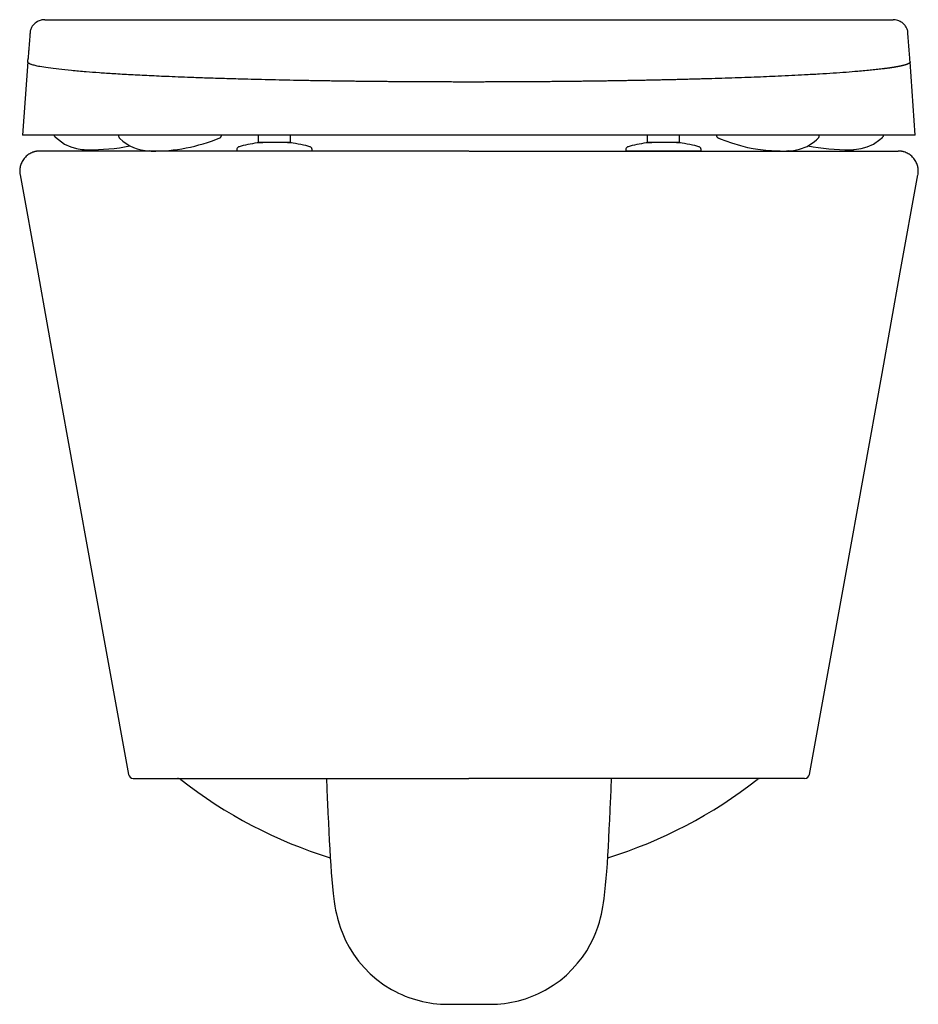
# Model space of a CAD drawing. Header units: millimetres. Extents: x 4105.067 to 4105.426, y 2364.036 to 2364.428.
import ezdxf

# ---------------------------------------------------------------- set-up
doc = ezdxf.new("R2010")
doc.units = ezdxf.units.MM
doc.layers.add('SANINDUSA', color=3, linetype='Continuous')

msp = doc.modelspace()

# ---------------------------------------------------------------- linework, layer by layer
at = {"layer": 'SANINDUSA'}
for p, q in [((4105.246503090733, 2364.428057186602), (4105.415538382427, 2364.428057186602)), ((4105.070682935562, 2364.411260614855), (4105.068636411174, 2364.381993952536)), ((4105.070682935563, 2364.411260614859), (4105.070748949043, 2364.412121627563)), ((4105.422323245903, 2364.411260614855), (4105.422257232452, 2364.412121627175)), ((4105.424369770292, 2364.381993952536), (4105.422323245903, 2364.411260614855)), ((4105.424369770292, 2364.381993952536), (4105.068636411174, 2364.381993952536)), ((4105.162703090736, 2364.379122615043), (4105.162703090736, 2364.381993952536)), ((4105.175303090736, 2364.381993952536), (4105.175303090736, 2364.379122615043)), ((4105.317703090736, 2364.379122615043), (4105.317703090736, 2364.381993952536)), ((4105.330303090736, 2364.381993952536), (4105.330303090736, 2364.379122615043)), ((4105.345794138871, 2364.380971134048), (4105.345929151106, 2364.380909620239)), ((4105.345929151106, 2364.380909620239), (4105.346090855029, 2364.380843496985)), ((4105.163320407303, 2364.379122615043), (4105.162703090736, 2364.379122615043)), ((4105.163508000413, 2364.379122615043), (4105.163320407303, 2364.379122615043)), ((4105.163703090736, 2364.379122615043), (4105.163508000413, 2364.379122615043)), ((4105.174303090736, 2364.379122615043), (4105.163703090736, 2364.379122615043)), ((4105.172901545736, 2364.379094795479), (4105.172901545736, 2364.379122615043)), ((4105.174498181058, 2364.379122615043), (4105.174303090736, 2364.379122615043)), ((4105.174685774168, 2364.379122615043), (4105.174498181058, 2364.379122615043)), ((4105.175303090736, 2364.379122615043), (4105.174685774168, 2364.379122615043)), ((4105.318320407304, 2364.379122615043), (4105.317703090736, 2364.379122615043)), ((4105.318508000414, 2364.379122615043), (4105.318320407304, 2364.379122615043)), ((4105.318703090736, 2364.379122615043), (4105.318508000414, 2364.379122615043)), ((4105.329303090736, 2364.379122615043), (4105.318703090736, 2364.379122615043)), ((4105.329498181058, 2364.379122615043), (4105.329303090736, 2364.379122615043)), ((4105.329685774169, 2364.379122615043), (4105.329498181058, 2364.379122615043)), ((4105.330303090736, 2364.379122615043), (4105.329685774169, 2364.379122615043)), ((4105.246526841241, 2364.375727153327), (4105.075491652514, 2364.375727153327)), ((4105.093480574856, 2364.376245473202), (4105.09359362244, 2364.376239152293)), ((4105.154002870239, 2364.376242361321), (4105.154002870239, 2364.375727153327)), ((4105.18400287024, 2364.375727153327), (4105.154002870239, 2364.375727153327)), ((4105.18400287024, 2364.375727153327), (4105.18400287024, 2364.376242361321)), ((4105.246534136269, 2364.375727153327), (4105.417569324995, 2364.375727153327)), ((4105.309003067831, 2364.376238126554), (4105.309003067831, 2364.375722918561)), ((4105.339003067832, 2364.375722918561), (4105.339003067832, 2364.375727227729)), ((4105.339003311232, 2364.375727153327), (4105.339003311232, 2364.376242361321)), ((4105.398389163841, 2364.376228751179), (4105.399412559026, 2364.376239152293)), ((4105.399412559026, 2364.376239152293), (4105.39952560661, 2364.376245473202)), ((4105.112805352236, 2364.125727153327), (4105.246530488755, 2364.125727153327)), ((4105.189745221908, 2364.125727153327), (4105.190064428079, 2364.117713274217)), ((4105.380255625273, 2364.125727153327), (4105.246530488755, 2364.125727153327)), ((4105.302996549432, 2364.117713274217), (4105.303315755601, 2364.125727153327)), ((4105.238081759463, 2364.035727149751), (4105.254979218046, 2364.035727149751))]:
    msp.add_line(p, q, dxfattribs=at)
at = {"layer": 'SANINDUSA', "flags": 128}
for points in [[(4105.081620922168, 2364.381291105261), (4105.08170863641, 2364.38121627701), (4105.081719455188, 2364.381207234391), (4105.08172485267, 2364.381202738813), (4105.081727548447, 2364.381200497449), (4105.08172788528, 2364.38120021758), (4105.081728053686, 2364.38120007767), (4105.081728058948, 2364.381200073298), (4105.081728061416, 2364.381200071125), (4105.085353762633, 2364.378517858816), (4105.087840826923, 2364.377357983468), (4105.090153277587, 2364.376678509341), (4105.092221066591, 2364.376345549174), (4105.092690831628, 2364.376302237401), (4105.09291778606, 2364.376285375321), (4105.092945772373, 2364.376283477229), (4105.092952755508, 2364.376283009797), (4105.092952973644, 2364.376282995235), (4105.092953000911, 2364.376282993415), (4105.092953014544, 2364.376282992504), (4105.092953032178, 2364.376282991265), (4105.092983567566, 2364.376280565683), (4105.093014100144, 2364.376278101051), (4105.093103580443, 2364.376271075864), (4105.093270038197, 2364.37625919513), (4105.093482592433, 2364.376245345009)], [(4105.399523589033, 2364.376245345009), (4105.399736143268, 2364.37625919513), (4105.399902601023, 2364.376271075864), (4105.399992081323, 2364.376278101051), (4105.400022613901, 2364.376280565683), (4105.400047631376, 2364.37628255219), (4105.400050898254, 2364.376282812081), (4105.400052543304, 2364.376282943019), (4105.400052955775, 2364.376282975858), (4105.400053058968, 2364.376282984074), (4105.400053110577, 2364.376282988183), (4105.400053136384, 2364.376282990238), (4105.400053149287, 2364.376282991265), (4105.400053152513, 2364.376282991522), (4105.400053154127, 2364.37628299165), (4105.400053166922, 2364.376282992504), (4105.40285290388, 2364.376678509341), (4105.405165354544, 2364.377357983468), (4105.407652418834, 2364.378517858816), (4105.410252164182, 2364.380305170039), (4105.410913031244, 2364.380868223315), (4105.411244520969, 2364.381168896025), (4105.411265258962, 2364.381188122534), (4105.411275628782, 2364.381197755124), (4105.411276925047, 2364.381198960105), (4105.411277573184, 2364.381199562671), (4105.411277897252, 2364.381199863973), (4105.411278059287, 2364.381200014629), (4105.411278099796, 2364.381200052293), (4105.41127812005, 2364.381200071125), (4105.411278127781, 2364.38120007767), (4105.411297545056, 2364.38121627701), (4105.411385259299, 2364.381291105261)], [(4105.346090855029, 2364.380843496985), (4105.346393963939, 2364.380719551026), (4105.346545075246, 2364.380660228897), (4105.34661737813, 2364.380632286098), (4105.346652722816, 2364.380618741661), (4105.346670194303, 2364.380612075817), (4105.34667887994, 2364.380608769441), (4105.346681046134, 2364.380607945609), (4105.346681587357, 2364.380607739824), (4105.34668185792, 2364.380607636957), (4105.346681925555, 2364.380607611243), (4105.346681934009, 2364.380607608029), (4105.346681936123, 2364.380607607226), (4105.34668193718, 2364.380607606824), (4105.346681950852, 2364.380607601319), (4105.351087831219, 2364.378974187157), (4105.354689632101, 2364.377880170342), (4105.357558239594, 2364.377177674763), (4105.359751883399, 2364.376741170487), (4105.361660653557, 2364.376430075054), (4105.364821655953, 2364.376048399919), (4105.367079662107, 2364.375870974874), (4105.368127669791, 2364.375813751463), (4105.369649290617, 2364.375756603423), (4105.370581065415, 2364.375736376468), (4105.371009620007, 2364.375730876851), (4105.371784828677, 2364.37572686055), (4105.372034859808, 2364.375727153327), (4105.372168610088, 2364.375727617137), (4105.372202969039, 2364.375727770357), (4105.372220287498, 2364.375727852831), (4105.372228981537, 2364.375727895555), (4105.372233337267, 2364.375727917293), (4105.372235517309, 2364.375727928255), (4105.372235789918, 2364.37572792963), (4105.372235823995, 2364.375727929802), (4105.372235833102, 2364.375727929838), (4105.372235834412, 2364.375727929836), (4105.372235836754, 2364.375727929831), (4105.372235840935, 2364.375727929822), (4105.372318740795, 2364.375727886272), (4105.372639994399, 2364.375728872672), (4105.373078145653, 2364.375731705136)], [(4105.37387846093, 2364.375744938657), (4105.374076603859, 2364.375755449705), (4105.374194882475, 2364.375762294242), (4105.374257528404, 2364.375766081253), (4105.374265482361, 2364.375766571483), (4105.374267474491, 2364.375766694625), (4105.374268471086, 2364.375766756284), (4105.374268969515, 2364.375766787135), (4105.374269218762, 2364.375766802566), (4105.374269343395, 2364.375766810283), (4105.374269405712, 2364.375766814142), (4105.374269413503, 2364.375766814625), (4105.374269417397, 2364.375766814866), (4105.37426943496, 2364.375766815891), (4105.375349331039, 2364.375860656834), (4105.378258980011, 2364.376427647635), (4105.381264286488, 2364.377590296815), (4105.384209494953, 2364.37951628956), (4105.384945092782, 2364.380139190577), (4105.385315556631, 2364.380473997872), (4105.385501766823, 2364.380647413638), (4105.385548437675, 2364.380691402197), (4105.385554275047, 2364.380696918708), (4105.385554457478, 2364.380697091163), (4105.385554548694, 2364.380697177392), (4105.385554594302, 2364.380697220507), (4105.385554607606, 2364.380697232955), (4105.385558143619, 2364.380699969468)], [(4105.067620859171, 2364.366304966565), (4105.074653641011, 2364.327403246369), (4105.081947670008, 2364.287052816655), (4105.089241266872, 2364.246702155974), (4105.096534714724, 2364.206351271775), (4105.11082571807, 2364.127362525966)], [(4105.382234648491, 2364.127359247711), (4105.396525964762, 2364.206349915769), (4105.403819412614, 2364.246700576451), (4105.41111315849, 2364.287051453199), (4105.418407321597, 2364.327402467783), (4105.425440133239, 2364.366304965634)], [(4105.190064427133, 2364.117713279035), (4105.190146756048, 2364.115686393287), (4105.190310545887, 2364.111872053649), (4105.190482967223, 2364.108131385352), (4105.190663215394, 2364.104484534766), (4105.190850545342, 2364.100950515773), (4105.191044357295, 2364.097546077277), (4105.191244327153, 2364.094284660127), (4105.191450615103, 2364.091174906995), (4105.191664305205, 2364.088217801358), (4105.191888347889, 2364.085400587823), (4105.192130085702, 2364.08268196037), (4105.192409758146, 2364.079944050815), (4105.192808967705, 2364.076740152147), (4105.19310252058, 2364.074829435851), (4105.193379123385, 2364.073292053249), (4105.193707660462, 2364.071712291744), (4105.194115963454, 2364.0700178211), (4105.194630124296, 2364.068180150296), (4105.195302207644, 2364.066118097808), (4105.196193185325, 2364.063784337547), (4105.197354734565, 2364.06119937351), (4105.198803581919, 2364.058463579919), (4105.200527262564, 2364.055694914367), (4105.202508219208, 2364.052977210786), (4105.204729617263, 2364.050365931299), (4105.207174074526, 2364.047901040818), (4105.209823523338, 2364.045612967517), (4105.212659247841, 2364.043525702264), (4105.21566918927, 2364.041654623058), (4105.216153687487, 2364.041383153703)], [(4105.276907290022, 2364.041383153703), (4105.28005776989, 2364.043294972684), (4105.282796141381, 2364.045265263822), (4105.285346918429, 2364.047405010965), (4105.287690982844, 2364.049682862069), (4105.289821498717, 2364.052072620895), (4105.29173263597, 2364.054544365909), (4105.293419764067, 2364.057062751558), (4105.294878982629, 2364.059582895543), (4105.296107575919, 2364.062045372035), (4105.297107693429, 2364.064376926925), (4105.297894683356, 2364.066510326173), (4105.298501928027, 2364.068418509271), (4105.298972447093, 2364.070124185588), (4105.299346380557, 2364.071681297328), (4105.299654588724, 2364.07315180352), (4105.299918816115, 2364.074595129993), (4105.300162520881, 2364.07612243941), (4105.300411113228, 2364.077924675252), (4105.300714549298, 2364.080526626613), (4105.300982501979, 2364.083234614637), (4105.301217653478, 2364.085943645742), (4105.3014335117, 2364.088708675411), (4105.301655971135, 2364.091840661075), (4105.301866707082, 2364.095077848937), (4105.302068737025, 2364.098437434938), (4105.302263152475, 2364.101920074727), (4105.302450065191, 2364.105516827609), (4105.302629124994, 2364.109213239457), (4105.302799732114, 2364.112991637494), (4105.302952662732, 2364.116623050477), (4105.302996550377, 2364.117713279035)]]:
    msp.add_lwpolyline(points, dxfattribs=at)
at = {"layer": 'SANINDUSA'}
for centre, radius, start, end in [((4105.12094505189, 2364.444095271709), 0.06837113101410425, 269.1476976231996, 292.5929970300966), ((4105.095251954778, 2364.462572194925), 0.08634577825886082, 269.5786760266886, 280.7732212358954), ((4105.119686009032, 2364.393331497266), 0.01759541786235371, 225.6758873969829, 268.181745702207), ((4105.397823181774, 2364.463320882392), 0.08709397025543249, 259.2181778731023, 270.3723405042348), ((4105.112792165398, 2364.127727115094), 0.001999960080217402, 190.5036523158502, 269.4633649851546), ((4105.380268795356, 2364.127727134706), 0.001999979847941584, 270.5371097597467, 349.4003497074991), ((4105.130434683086, 2364.123727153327), 0.001999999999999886, 51.97793358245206, 90), ((4105.246530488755, 2364.272205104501), 0.1864779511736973, 231.977933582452, 252.7464317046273), ((4105.246530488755, 2364.272205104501), 0.1864779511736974, 287.2539090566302, 308.0220664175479), ((4105.362626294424, 2364.123727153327), 0.00199999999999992, 90, 128.0220664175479), ((4105.238208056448, 2364.081546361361), 0.04581938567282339, 240.884389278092, 269.8420691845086), ((4105.254847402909, 2364.081575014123), 0.04584805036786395, 270.164765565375, 298.6546169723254)]:
    msp.add_arc(centre, radius, start, end, dxfattribs=at)
for points, knots in [([(4105.077467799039, 2364.428057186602), (4105.076714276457, 2364.428028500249), (4105.075829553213, 2364.427855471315), (4105.074349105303, 2364.427272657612), (4105.073025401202, 2364.426200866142), (4105.072099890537, 2364.424878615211), (4105.071816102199, 2364.424038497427), (4105.071667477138, 2364.423598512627)], [0, 0, 0, 0, 0.127891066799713, 0.3477503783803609, 0.6392226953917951, 0.8110544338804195, 1, 1, 1, 1]), ([(4105.077467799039, 2364.428057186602), (4105.077467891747, 2364.428057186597), (4105.077471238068, 2364.428057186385), (4105.077474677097, 2364.428057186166), (4105.07747983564, 2364.428057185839), (4105.07749187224, 2364.428057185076), (4105.077515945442, 2364.428057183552), (4105.077564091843, 2364.428057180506), (4105.077660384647, 2364.428057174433), (4105.077852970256, 2364.428057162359), (4105.078238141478, 2364.428057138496), (4105.079008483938, 2364.428057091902), (4105.080549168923, 2364.428057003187), (4105.083630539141, 2364.428056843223), (4105.089793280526, 2364.428056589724), (4105.102118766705, 2364.428056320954), (4105.126769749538, 2364.428056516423), (4105.147899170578, 2364.428057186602), (4105.190157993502, 2364.428057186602), (4105.218330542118, 2364.428057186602), (4105.246503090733, 2364.428057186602)], [0, 0, 0, 0, 3.051757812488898e-05, 3.051757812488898e-05, 6.103515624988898e-05, 0.0001220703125, 0.0002441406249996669, 0.0004882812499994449, 0.0009765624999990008, 0.001953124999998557, 0.003906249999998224, 0.007812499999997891, 0.01562499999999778, 0.03124999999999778, 0.06249999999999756, 0.1249999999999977, 0.2499999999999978, 0.4999999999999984, 0.4999999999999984, 1, 1, 1, 1]), ([(4105.421338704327, 2364.423598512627), (4105.421279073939, 2364.424035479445), (4105.420918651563, 2364.424864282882), (4105.42004677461, 2364.426110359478), (4105.418715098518, 2364.42724607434), (4105.417216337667, 2364.427856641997), (4105.416174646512, 2364.42801054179), (4105.415785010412, 2364.428051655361), (4105.415538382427, 2364.428057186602)], [0, 0, 0, 0, 0.1655520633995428, 0.3615869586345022, 0.5893372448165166, 0.8445585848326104, 0.9846372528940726, 1, 1, 1, 1]), ([(4105.071666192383, 2364.423593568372), (4105.071663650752, 2364.423558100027), (4105.071657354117, 2364.423470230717), (4105.071647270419, 2364.423329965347), (4105.071635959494, 2364.423172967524), (4105.071610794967, 2364.422824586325), (4105.071558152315, 2364.42210093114), (4105.071480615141, 2364.421052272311), (4105.071392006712, 2364.419876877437), (4105.071307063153, 2364.418769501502), (4105.071222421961, 2364.417683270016), (4105.071159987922, 2364.416893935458), (4105.071120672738, 2364.416399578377), (4105.071104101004, 2364.416192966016), (4105.071090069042, 2364.416014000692), (4105.071077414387, 2364.415864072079), (4105.071066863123, 2364.4157461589), (4105.071057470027, 2364.415640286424), (4105.071048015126, 2364.4155343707), (4105.071010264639, 2364.415112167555), (4105.070943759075, 2364.414380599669), (4105.070849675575, 2364.413320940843), (4105.070783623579, 2364.412576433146), (4105.070752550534, 2364.412168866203), (4105.070748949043, 2364.412121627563)], [0, 0, 0, 0, 0.01003447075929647, 0.02485940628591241, 0.03963522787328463, 0.05436193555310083, 0.1231263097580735, 0.2432049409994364, 0.3474767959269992, 0.448973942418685, 0.5476963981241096, 0.6436441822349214, 0.6621650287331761, 0.680578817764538, 0.6988855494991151, 0.7105713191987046, 0.719451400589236, 0.7282789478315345, 0.7370539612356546, 0.7457764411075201, 0.8328101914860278, 0.914237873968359, 0.9900598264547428, 1, 1, 1, 1]), ([(4105.422257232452, 2364.412121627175), (4105.422253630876, 2364.41216886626), (4105.422222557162, 2364.412576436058), (4105.422156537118, 2364.413320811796), (4105.422062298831, 2364.414381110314), (4105.421986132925, 2364.415222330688), (4105.421938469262, 2364.415752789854), (4105.421918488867, 2364.415983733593), (4105.421907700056, 2364.41612288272), (4105.421894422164, 2364.416287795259), (4105.421853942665, 2364.416796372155), (4105.421789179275, 2364.417613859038), (4105.421701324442, 2364.418741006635), (4105.421616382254, 2364.41984785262), (4105.421531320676, 2364.420975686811), (4105.421449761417, 2364.42207693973), (4105.421393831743, 2364.422845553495), (4105.421362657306, 2364.423277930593), (4105.42135286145, 2364.423414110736), (4105.421345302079, 2364.423519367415), (4105.421341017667, 2364.423579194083), (4105.421339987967, 2364.423593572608)], [0, 0, 0, 0, 0.009940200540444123, 0.08576215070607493, 0.1671898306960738, 0.2542235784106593, 0.2899973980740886, 0.2985982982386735, 0.3131913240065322, 0.3278525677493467, 0.3425820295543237, 0.4497763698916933, 0.5484267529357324, 0.6498518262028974, 0.7540516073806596, 0.8610261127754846, 0.9574589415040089, 0.970246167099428, 0.9830702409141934, 0.9959311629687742, 0.9999999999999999, 0.9999999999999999, 0.9999999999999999, 0.9999999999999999]), ([(4105.246503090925, 2364.403224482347), (4105.246082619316, 2364.403224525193), (4105.245241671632, 2364.403224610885), (4105.243980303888, 2364.403225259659), (4105.242719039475, 2364.403226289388), (4105.241457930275, 2364.403227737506), (4105.240197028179, 2364.403229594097), (4105.23893638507, 2364.403231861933), (4105.237676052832, 2364.403234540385), (4105.236416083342, 2364.403237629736), (4105.235156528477, 2364.403241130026), (4105.233897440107, 2364.403245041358), (4105.232638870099, 2364.403249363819), (4105.231380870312, 2364.403254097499), (4105.230123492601, 2364.40325924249), (4105.228866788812, 2364.403264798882), (4105.227610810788, 2364.403270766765), (4105.226355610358, 2364.403277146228), (4105.225101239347, 2364.403283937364), (4105.22384774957, 2364.403291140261), (4105.222595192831, 2364.40329875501), (4105.221343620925, 2364.403306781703), (4105.220093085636, 2364.403315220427), (4105.218843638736, 2364.403324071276), (4105.217595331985, 2364.403333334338), (4105.216348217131, 2364.403343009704), (4105.215102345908, 2364.403353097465), (4105.213857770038, 2364.40336359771), (4105.212614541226, 2364.403374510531), (4105.211372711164, 2364.403385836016), (4105.210132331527, 2364.403397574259), (4105.208893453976, 2364.403409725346), (4105.207656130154, 2364.403422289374), (4105.206420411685, 2364.403435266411), (4105.20518635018, 2364.403448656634), (4105.20395399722, 2364.40346245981), (4105.202723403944, 2364.40347667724), (4105.201494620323, 2364.403491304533), (4105.200267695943, 2364.403506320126), (4105.199042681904, 2364.403521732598), (4105.197819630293, 2364.403537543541), (4105.196598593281, 2364.403553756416), (4105.195379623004, 2364.403570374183), (4105.194162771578, 2364.403587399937), (4105.192948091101, 2364.403604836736), (4105.191735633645, 2364.403622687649), (4105.190525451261, 2364.403640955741), (4105.189317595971, 2364.403659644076), (4105.188112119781, 2364.403678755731), (4105.186909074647, 2364.40369829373), (4105.18570851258, 2364.403718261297), (4105.184510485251, 2364.403738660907), (4105.183315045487, 2364.403759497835), (4105.182122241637, 2364.403780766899), (4105.179392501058, 2364.403830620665), (4105.17515231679, 2364.403912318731), (4105.169462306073, 2364.404032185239), (4105.163848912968, 2364.404161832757), (4105.15762699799, 2364.404320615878), (4105.150882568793, 2364.404510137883), (4105.143719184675, 2364.404731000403), (4105.137394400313, 2364.404950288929), (4105.131843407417, 2364.405159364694), (4105.125852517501, 2364.405403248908), (4105.119058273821, 2364.405707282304), (4105.111696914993, 2364.406085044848), (4105.105076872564, 2364.406467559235), (4105.099161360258, 2364.406856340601), (4105.09347442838, 2364.407279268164), (4105.088006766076, 2364.407752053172), (4105.082954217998, 2364.408275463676), (4105.078728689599, 2364.408816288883), (4105.076074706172, 2364.409251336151), (4105.074479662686, 2364.409573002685), (4105.073589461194, 2364.409776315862), (4105.072815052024, 2364.409980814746), (4105.072253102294, 2364.410156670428), (4105.07185192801, 2364.410303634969), (4105.071570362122, 2364.410421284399), (4105.071326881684, 2364.410539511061), (4105.071121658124, 2364.41065830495), (4105.070954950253, 2364.410777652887), (4105.070826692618, 2364.410897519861), (4105.070738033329, 2364.411017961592), (4105.070685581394, 2364.411138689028), (4105.070683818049, 2364.41121994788), (4105.070682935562, 2364.411260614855)], [0, 0, 0, 0, 0.004555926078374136, 0.009111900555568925, 0.01366797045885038, 0.01822418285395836, 0.02278058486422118, 0.02733722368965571, 0.03189414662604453, 0.03645140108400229, 0.04100903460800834, 0.04556709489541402, 0.05012562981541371, 0.0546846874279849, 0.05924431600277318, 0.06380456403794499, 0.06836548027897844, 0.07292711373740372, 0.07748951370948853, 0.08205272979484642, 0.08661681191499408, 0.09118181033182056, 0.09574777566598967, 0.1003147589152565, 0.104882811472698, 0.1094519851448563, 0.1140223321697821, 0.1185939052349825, 0.1231667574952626, 0.1277409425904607, 0.1323165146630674, 0.1368935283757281, 0.1414720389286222, 0.1460521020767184, 0.1506337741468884, 0.1552171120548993, 0.1598021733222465, 0.1643890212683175, 0.168977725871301, 0.1735683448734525, 0.178160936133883, 0.182755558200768, 0.1873522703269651, 0.1919511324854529, 0.1965522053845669, 0.2011555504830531, 0.2057612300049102, 0.210369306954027, 0.2149798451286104, 0.2195929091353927, 0.2242085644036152, 0.2288268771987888, 0.2334479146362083, 0.2380717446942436, 0.2426984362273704, 0.2652848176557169, 0.2879506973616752, 0.3107045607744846, 0.3335554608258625, 0.3650854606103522, 0.3964085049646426, 0.4275487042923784, 0.4510720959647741, 0.4745146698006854, 0.5145770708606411, 0.5544708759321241, 0.5942390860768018, 0.6306140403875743, 0.6669413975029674, 0.7122820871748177, 0.7576434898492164, 0.8030793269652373, 0.8486497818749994, 0.8651550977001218, 0.8816901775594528, 0.8982580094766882, 0.9148617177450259, 0.9242628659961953, 0.9336770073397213, 0.9431048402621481, 0.9525470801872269, 0.96200445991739, 0.9714777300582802, 0.9809676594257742, 0.9904750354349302, 1, 1, 1, 1]), ([(4105.422323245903, 2364.411260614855), (4105.422323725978, 2364.411239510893), (4105.422324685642, 2364.411197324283), (4105.42231263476, 2364.411134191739), (4105.422290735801, 2364.411071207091), (4105.422258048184, 2364.411008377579), (4105.42221485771, 2364.410945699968), (4105.422161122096, 2364.410883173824), (4105.422096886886, 2364.410820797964), (4105.422022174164, 2364.410758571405), (4105.421937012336, 2364.41069649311), (4105.421841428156, 2364.410634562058), (4105.421735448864, 2364.410572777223), (4105.421619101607, 2364.410511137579), (4105.421492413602, 2364.410449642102), (4105.421355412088, 2364.410388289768), (4105.421208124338, 2364.410327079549), (4105.421050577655, 2364.410266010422), (4105.420882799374, 2364.410205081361), (4105.420704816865, 2364.410144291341), (4105.420516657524, 2364.41008363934), (4105.420318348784, 2364.410023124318), (4105.420109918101, 2364.409962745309), (4105.419891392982, 2364.409902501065), (4105.419662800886, 2364.409842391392), (4105.419424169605, 2364.409782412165), (4105.419175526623, 2364.409722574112), (4105.418916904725, 2364.409662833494), (4105.41864833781, 2364.409603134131), (4105.418369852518, 2364.409543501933), (4105.418081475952, 2364.409483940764), (4105.417783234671, 2364.409424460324), (4105.417475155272, 2364.409365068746), (4105.417157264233, 2364.409305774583), (4105.416829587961, 2364.409246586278), (4105.416492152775, 2364.4091875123), (4105.416144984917, 2364.409128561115), (4105.415788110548, 2364.409069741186), (4105.415421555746, 2364.40901106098), (4105.415045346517, 2364.408952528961), (4105.414659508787, 2364.408894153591), (4105.414264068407, 2364.408835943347), (4105.413859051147, 2364.40877790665), (4105.413444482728, 2364.40872005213), (4105.413020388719, 2364.408662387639), (4105.412586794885, 2364.408604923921), (4105.412143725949, 2364.408547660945), (4105.411132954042, 2364.408420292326), (4105.409470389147, 2364.408223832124), (4105.407009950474, 2364.407960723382), (4105.404346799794, 2364.407701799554), (4105.40100521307, 2364.407406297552), (4105.396855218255, 2364.407075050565), (4105.391751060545, 2364.406713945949), (4105.386221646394, 2364.406366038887), (4105.380655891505, 2364.406052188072), (4105.375148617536, 2364.40577063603), (4105.368562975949, 2364.405462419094), (4105.360262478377, 2364.405117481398), (4105.351738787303, 2364.404811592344), (4105.344620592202, 2364.404586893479), (4105.340281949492, 2364.404458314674), (4105.337013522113, 2364.404366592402), (4105.334874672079, 2364.404308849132), (4105.332717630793, 2364.404252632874), (4105.330545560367, 2364.404197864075), (4105.328360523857, 2364.404144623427), (4105.326162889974, 2364.404092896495), (4105.323953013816, 2364.404042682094), (4105.321731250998, 2364.403993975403), (4105.319497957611, 2364.403946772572), (4105.317253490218, 2364.40390106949), (4105.31499820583, 2364.403856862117), (4105.312732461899, 2364.403814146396), (4105.31045661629, 2364.403772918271), (4105.308171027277, 2364.40373317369), (4105.305876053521, 2364.403694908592), (4105.303572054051, 2364.40365811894), (4105.301259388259, 2364.403622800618), (4105.298938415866, 2364.403588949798), (4105.296609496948, 2364.40355656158), (4105.294272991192, 2364.403525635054), (4105.291929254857, 2364.403496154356), (4105.289578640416, 2364.403468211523), (4105.28722150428, 2364.403441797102), (4105.284858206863, 2364.403416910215), (4105.282489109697, 2364.403393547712), (4105.280114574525, 2364.403371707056), (4105.277734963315, 2364.403351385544), (4105.275350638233, 2364.403332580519), (4105.272961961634, 2364.403315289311), (4105.270569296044, 2364.403299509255), (4105.268173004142, 2364.40328523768), (4105.26577344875, 2364.403272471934), (4105.263370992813, 2364.403261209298), (4105.260965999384, 2364.403251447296), (4105.258558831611, 2364.403243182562), (4105.256149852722, 2364.40323641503), (4105.253739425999, 2364.403231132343), (4105.251327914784, 2364.40322736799), (4105.248915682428, 2364.403224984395), (4105.247307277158, 2364.403224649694), (4105.246503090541, 2364.403224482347)], [0, 0, 0, 0, 0.004956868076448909, 0.009908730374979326, 0.01485569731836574, 0.01979787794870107, 0.02473537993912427, 0.02966830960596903, 0.03459677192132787, 0.03952087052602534, 0.04444070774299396, 0.04935638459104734, 0.05426800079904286, 0.059175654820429, 0.06407944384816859, 0.06897946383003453, 0.07387580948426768, 0.07876857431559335, 0.08365785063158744, 0.0885437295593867, 0.09342630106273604, 0.09830565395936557, 0.1031818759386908, 0.1080550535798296, 0.112925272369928, 0.1177926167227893, 0.1226571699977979, 0.1275189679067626, 0.1323780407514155, 0.1372344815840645, 0.1420883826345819, 0.1469398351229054, 0.1517889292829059, 0.156635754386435, 0.1614803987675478, 0.166322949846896, 0.1711634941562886, 0.1760021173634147, 0.180838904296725, 0.1856739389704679, 0.1905073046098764, 0.1953390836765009, 0.2001693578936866, 0.2049982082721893, 0.2098257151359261, 0.2146519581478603, 0.219477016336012, 0.2243009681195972, 0.2469775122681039, 0.2696360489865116, 0.2922841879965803, 0.3149293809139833, 0.3489330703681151, 0.3829649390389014, 0.4170480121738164, 0.4512042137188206, 0.4789187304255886, 0.5067105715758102, 0.5535066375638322, 0.6006334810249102, 0.6240761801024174, 0.6476292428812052, 0.6565896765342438, 0.6655687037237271, 0.6745523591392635, 0.6835201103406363, 0.6924724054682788, 0.7014098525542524, 0.71033304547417, 0.7192425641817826, 0.7281389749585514, 0.7370228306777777, 0.745894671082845, 0.7547550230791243, 0.7636044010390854, 0.772443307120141, 0.7812722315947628, 0.790091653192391, 0.7989020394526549, 0.8077038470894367, 0.8164975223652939, 0.8252835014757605, 0.8340622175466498, 0.8428341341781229, 0.8515996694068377, 0.8603592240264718, 0.8691131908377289, 0.8778619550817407, 0.8866058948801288, 0.8953453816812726, 0.9040807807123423, 0.9128124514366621, 0.9215407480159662, 0.9302660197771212, 0.938988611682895, 0.9477088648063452, 0.9564271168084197, 0.9651437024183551, 0.9738589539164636, 0.9825732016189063, 0.9912867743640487, 1, 1, 1, 1]), ([(4105.081213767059, 2364.381993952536), (4105.08123426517, 2364.381920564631), (4105.081284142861, 2364.381741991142), (4105.081433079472, 2364.381483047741), (4105.081582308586, 2364.381323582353), (4105.081620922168, 2364.381291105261)], [0, 0, 0, 0, 0.2585022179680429, 0.62900887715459, 0.9999999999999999, 0.9999999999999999, 0.9999999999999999, 0.9999999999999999]), ([(4105.106887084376, 2364.381993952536), (4105.106889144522, 2364.381964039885), (4105.106891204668, 2364.381934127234), (4105.106893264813, 2364.381904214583), (4105.106900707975, 2364.381796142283), (4105.106915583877, 2364.381580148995), (4105.107016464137, 2364.381269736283), (4105.107171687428, 2364.380982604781), (4105.107318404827, 2364.380823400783), (4105.107391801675, 2364.380743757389)], [-0.06925281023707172, -0.06925281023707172, -0.06925281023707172, -0.06925281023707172, 0, 0, 0, 0.2502055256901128, 0.5000607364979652, 0.7499003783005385, 1, 1, 1, 1]), ([(4105.147212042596, 2364.380971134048), (4105.147302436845, 2364.381018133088), (4105.147484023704, 2364.381112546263), (4105.147688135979, 2364.381337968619), (4105.147828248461, 2364.381605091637), (4105.147848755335, 2364.38180021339), (4105.147859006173, 2364.381897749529), (4105.147862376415, 2364.381929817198), (4105.147865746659, 2364.381961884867), (4105.1478691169, 2364.381993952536)], [0, 0, 0, 0, 0.2475319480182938, 0.497250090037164, 0.7486887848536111, 0.9999999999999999, 0.9999999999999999, 0.9999999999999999, 1.082625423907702, 1.082625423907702, 1.082625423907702, 1.082625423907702]), ([(4105.345137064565, 2364.381993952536), (4105.345140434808, 2364.381961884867), (4105.345143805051, 2364.381929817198), (4105.345147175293, 2364.381897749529), (4105.345157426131, 2364.38180021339), (4105.345177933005, 2364.381605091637), (4105.345318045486, 2364.381337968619), (4105.345522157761, 2364.381112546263), (4105.345703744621, 2364.381018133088), (4105.345794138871, 2364.380971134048)], [-0.08262542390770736, -0.08262542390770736, -0.08262542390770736, -0.08262542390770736, 0, 0, 0, 0.2513112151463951, 0.5027499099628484, 0.7524680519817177, 1, 1, 1, 1]), ([(4105.385558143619, 2364.380699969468), (4105.385687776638, 2364.380823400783), (4105.385834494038, 2364.380982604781), (4105.385989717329, 2364.381269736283), (4105.38609059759, 2364.381580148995), (4105.386105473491, 2364.381796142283), (4105.386112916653, 2364.381904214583), (4105.386114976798, 2364.381934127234), (4105.386117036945, 2364.381964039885), (4105.38611909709, 2364.381993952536)], [0, 0, 0, 0, 0.250099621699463, 0.4999392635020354, 0.7497944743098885, 1, 1, 1, 1.069252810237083, 1.069252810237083, 1.069252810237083, 1.069252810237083]), ([(4105.411314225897, 2364.381243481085), (4105.411344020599, 2364.381243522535), (4105.411373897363, 2364.3812435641), (4105.411349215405, 2364.381243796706), (4105.411349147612, 2364.381243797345)], [0, 0, 0, 0, 0.9972533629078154, 0.9999999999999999, 0.9999999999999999, 0.9999999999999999, 0.9999999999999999]), ([(4105.411349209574, 2364.381243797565), (4105.411423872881, 2364.381323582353), (4105.411573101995, 2364.381483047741), (4105.411722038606, 2364.381741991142), (4105.411771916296, 2364.381920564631), (4105.411792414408, 2364.381993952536)], [0, 0, 0, 0, 0.3709911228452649, 0.7414977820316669, 0.9999999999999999, 0.9999999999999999, 0.9999999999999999, 0.9999999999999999]), ([(4105.154910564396, 2364.377441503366), (4105.154784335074, 2364.377392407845), (4105.154531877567, 2364.377294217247), (4105.154239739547, 2364.377004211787), (4105.154040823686, 2364.376643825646), (4105.154015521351, 2364.376374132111), (4105.154002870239, 2364.376239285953)], [0, 0, 0, 0, 0.2500022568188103, 0.5000022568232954, 0.7500022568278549, 1, 1, 1, 1]), ([(4105.162175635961, 2364.378953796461), (4105.1609213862, 2364.378762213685), (4105.15841260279, 2364.378379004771), (4105.155961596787, 2364.377720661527), (4105.154910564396, 2364.377441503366)], [0, 0, 0, 0, 0.4999434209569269, 0.9999999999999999, 0.9999999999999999, 0.9999999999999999, 0.9999999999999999]), ([(4105.168214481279, 2364.379122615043), (4105.167540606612, 2364.379112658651), (4105.166416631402, 2364.379096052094), (4105.164937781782, 2364.379065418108), (4105.163737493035, 2364.379034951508), (4105.162667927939, 2364.378996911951), (4105.162347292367, 2364.378968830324), (4105.162175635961, 2364.378953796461)], [0, 0, 0, 0, 0.2303051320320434, 0.3841326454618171, 0.562755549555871, 0.76591552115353, 1, 1, 1, 1]), ([(4105.183095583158, 2364.377441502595), (4105.182130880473, 2364.377705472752), (4105.179853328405, 2364.378333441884), (4105.175700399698, 2364.378991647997), (4105.175388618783, 2364.378994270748), (4105.174450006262, 2364.379046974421), (4105.173518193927, 2364.379077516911), (4105.172601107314, 2364.379103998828), (4105.171967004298, 2364.379114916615), (4105.171680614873, 2364.379119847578)], [0, 0, 0, 0, 0.2691610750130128, 0.5382612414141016, 0.6621455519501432, 0.7677241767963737, 0.858377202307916, 0.9360367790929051, 0.9999999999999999, 0.9999999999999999, 0.9999999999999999, 0.9999999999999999]), ([(4105.184003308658, 2364.3762392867), (4105.183990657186, 2364.376374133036), (4105.183965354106, 2364.37664382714), (4105.183766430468, 2364.377004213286), (4105.183474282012, 2364.377294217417), (4105.183221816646, 2364.377392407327), (4105.183095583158, 2364.377441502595)], [0, 0, 0, 0, 0.2499963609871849, 0.4999953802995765, 0.7499960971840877, 1, 1, 1, 1]), ([(4105.309910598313, 2364.377441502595), (4105.309784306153, 2364.377392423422), (4105.309531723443, 2364.377294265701), (4105.309240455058, 2364.37700402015), (4105.309049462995, 2364.376664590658), (4105.309024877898, 2364.376417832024), (4105.309003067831, 2364.376238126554)], [0, 0, 0, 0, 0.260912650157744, 0.5218219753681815, 0.782729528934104, 0.9999999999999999, 0.9999999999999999, 0.9999999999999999, 0.9999999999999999]), ([(4105.317176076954, 2364.378953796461), (4105.315921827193, 2364.378762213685), (4105.313413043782, 2364.378379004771), (4105.310962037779, 2364.377720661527), (4105.309910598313, 2364.377441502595)], [0, 0, 0, 0, 0.4999434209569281, 1, 1, 1, 1]), ([(4105.323281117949, 2364.379122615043), (4105.322582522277, 2364.379112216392), (4105.321432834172, 2364.379095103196), (4105.319930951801, 2364.37906419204), (4105.318731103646, 2364.379033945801), (4105.317663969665, 2364.378996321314), (4105.317346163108, 2364.378968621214), (4105.317176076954, 2364.378953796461)], [0, 0, 0, 0, 0.2365236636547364, 0.3892501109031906, 0.5665126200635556, 0.7680028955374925, 1, 1, 1, 1]), ([(4105.338095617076, 2364.377441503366), (4105.337131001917, 2364.377705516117), (4105.334852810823, 2364.37833357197), (4105.330703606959, 2364.378991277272), (4105.330384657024, 2364.378994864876), (4105.329443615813, 2364.379047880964), (4105.328511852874, 2364.379078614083), (4105.327562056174, 2364.379105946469), (4105.326892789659, 2364.379117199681), (4105.326570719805, 2364.379122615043)], [0, 0, 0, 0, 0.2670962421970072, 0.5341320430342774, 0.6570984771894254, 0.7618196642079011, 0.8516802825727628, 0.9286243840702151, 1, 1, 1, 1]), ([(4105.339003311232, 2364.376239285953), (4105.338990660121, 2364.376374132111), (4105.338965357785, 2364.376643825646), (4105.338766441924, 2364.377004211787), (4105.338474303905, 2364.377294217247), (4105.338221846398, 2364.377392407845), (4105.338095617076, 2364.377441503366)], [0, 0, 0, 0, 0.2499977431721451, 0.4999977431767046, 0.7499977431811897, 1, 1, 1, 1]), ([(4105.075489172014, 2364.375727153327), (4105.075394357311, 2364.375726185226), (4105.075211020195, 2364.37572431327), (4105.074945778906, 2364.375709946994), (4105.074699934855, 2364.375689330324), (4105.074473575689, 2364.375663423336), (4105.074266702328, 2364.375634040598), (4105.074079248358, 2364.375602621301), (4105.073911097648, 2364.375570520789), (4105.073762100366, 2364.375538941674), (4105.073632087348, 2364.375508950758), (4105.073519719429, 2364.375481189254), (4105.073418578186, 2364.375454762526), (4105.073321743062, 2364.37542816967), (4105.073223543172, 2364.375399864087), (4105.073123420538, 2364.375369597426), (4105.073021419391, 2364.375337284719), (4105.072917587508, 2364.375302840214), (4105.072811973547, 2364.375266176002), (4105.072467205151, 2364.375141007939), (4105.07189637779, 2364.374892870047), (4105.071135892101, 2364.374458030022), (4105.070427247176, 2364.373942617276), (4105.069564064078, 2364.373157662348), (4105.06883496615, 2364.372234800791), (4105.068271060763, 2364.37121340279), (4105.067933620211, 2364.370404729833), (4105.067686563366, 2364.36956423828), (4105.067562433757, 2364.368868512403), (4105.067509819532, 2364.368338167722), (4105.06748983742, 2364.36796810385), (4105.067487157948, 2364.367534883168), (4105.067513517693, 2364.366976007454), (4105.067578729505, 2364.366551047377), (4105.067615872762, 2364.36630899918)], [-8.132057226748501e-15, -8.132057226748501e-15, -8.132057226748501e-15, -8.132057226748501e-15, 0.02033957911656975, 0.03932934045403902, 0.05696926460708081, 0.07325933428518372, 0.08819953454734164, 0.1017898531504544, 0.1140302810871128, 0.1249208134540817, 0.1344614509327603, 0.1426522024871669, 0.149750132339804, 0.156886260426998, 0.1641939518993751, 0.1716732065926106, 0.1793240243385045, 0.1871464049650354, 0.1951403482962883, 0.2033058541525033, 0.2658306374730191, 0.328355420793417, 0.3908802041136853, 0.4534049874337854, 0.5782676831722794, 0.6407924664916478, 0.7033172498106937, 0.7658420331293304, 0.8283668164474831, 0.8545861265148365, 0.8801428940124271, 0.9078364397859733, 0.9475056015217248, 0.9999999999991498, 0.9999999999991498, 0.9999999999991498, 0.9999999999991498]), ([(4105.339003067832, 2364.375722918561), (4105.339003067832, 2364.375722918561), (4105.337422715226, 2364.375722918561), (4105.331796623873, 2364.375722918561), (4105.327981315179, 2364.375722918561), (4105.320024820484, 2364.375722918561), (4105.31620951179, 2364.375722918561), (4105.310583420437, 2364.375722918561), (4105.309003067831, 2364.375722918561), (4105.309003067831, 2364.375722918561)], [0, 0, 0, 0, 0.25, 0.25, 0.5, 0.5, 0.75, 0.75, 1, 1, 1, 1]), ([(4105.37387846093, 2364.375744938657), (4105.373659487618, 2364.375735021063), (4105.373491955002, 2364.375731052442), (4105.373327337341, 2364.37573159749), (4105.373253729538, 2364.375732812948), (4105.373219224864, 2364.375733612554), (4105.373202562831, 2364.375734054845), (4105.373195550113, 2364.375734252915), (4105.373190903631, 2364.375734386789), (4105.373187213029, 2364.375734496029), (4105.373078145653, 2364.375731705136)], [0, 0, 0, 0, 0.5000000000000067, 0.749999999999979, 0.8749999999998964, 0.9374999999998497, 0.9687499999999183, 0.9843749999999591, 0.9843749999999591, 1, 1, 1, 1]), ([(4105.425445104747, 2364.36630899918), (4105.425460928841, 2364.366402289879), (4105.425491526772, 2364.366582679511), (4105.425524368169, 2364.366845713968), (4105.425547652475, 2364.367090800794), (4105.425562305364, 2364.367317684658), (4105.425570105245, 2364.367526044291), (4105.425572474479, 2364.367715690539), (4105.425570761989, 2364.367886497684), (4105.425566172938, 2364.368038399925), (4105.425559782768, 2364.368171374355), (4105.425552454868, 2364.368286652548), (4105.425544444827, 2364.368390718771), (4105.425535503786, 2364.368490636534), (4105.425525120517, 2364.368592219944), (4105.425513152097, 2364.368696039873), (4105.425499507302, 2364.368802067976), (4105.425484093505, 2364.368910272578), (4105.425466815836, 2364.369020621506), (4105.425404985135, 2364.369382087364), (4105.425262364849, 2364.369987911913), (4105.42496971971, 2364.370813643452), (4105.424588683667, 2364.371602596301), (4105.424123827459, 2364.372345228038), (4105.423580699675, 2364.373032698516), (4105.422965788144, 2364.373656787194), (4105.422286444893, 2364.374210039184), (4105.421550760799, 2364.374685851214), (4105.420767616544, 2364.375078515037), (4105.420133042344, 2364.375314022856), (4105.419673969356, 2364.375447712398), (4105.419399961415, 2364.375517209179), (4105.419119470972, 2364.375577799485), (4105.418835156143, 2364.37562852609), (4105.418551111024, 2364.375668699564), (4105.418330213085, 2364.375691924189), (4105.418172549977, 2364.375704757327), (4105.41807626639, 2364.375711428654), (4105.417978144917, 2364.375717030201), (4105.417878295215, 2364.375721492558), (4105.417776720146, 2364.375724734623), (4105.417672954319, 2364.375726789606), (4105.417606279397, 2364.375727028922), (4105.41757161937, 2364.375727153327)], [4.860087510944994e-12, 4.860087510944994e-12, 4.860087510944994e-12, 4.860087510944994e-12, 0.02005670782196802, 0.03878223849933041, 0.05617656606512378, 0.0722396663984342, 0.08697151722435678, 0.1003720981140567, 0.112441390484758, 0.1231793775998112, 0.1325860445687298, 0.1406613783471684, 0.1476652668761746, 0.1547113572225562, 0.1619266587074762, 0.1693111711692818, 0.1768648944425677, 0.1845878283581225, 0.1924799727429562, 0.2005413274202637, 0.2623271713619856, 0.3241130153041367, 0.3858988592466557, 0.4476847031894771, 0.5094705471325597, 0.5712563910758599, 0.6330422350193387, 0.6948280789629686, 0.7566139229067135, 0.8183997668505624, 0.837992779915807, 0.857962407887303, 0.8783086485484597, 0.8988212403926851, 0.9191350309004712, 0.9393144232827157, 0.9461724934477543, 0.9534765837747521, 0.9613422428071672, 0.9698620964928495, 0.9791090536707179, 0.9891401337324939, 0.9999999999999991, 0.9999999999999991, 0.9999999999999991, 0.9999999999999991])]:
    msp.add_open_spline(points, degree=3, knots=knots, dxfattribs=at)
for points in [[(4105.09359362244, 2364.376239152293), (4105.093712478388, 2364.376235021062), (4105.093848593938, 2364.376232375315), (4105.094617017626, 2364.376228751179)], [(4105.119928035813, 2364.375731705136), (4105.119673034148, 2364.375730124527), (4105.119467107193, 2364.37572933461), (4105.119127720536, 2364.375744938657)]]:
    msp.add_open_spline(points, degree=3, dxfattribs=at)

doc.saveas('drawing.dxf')
